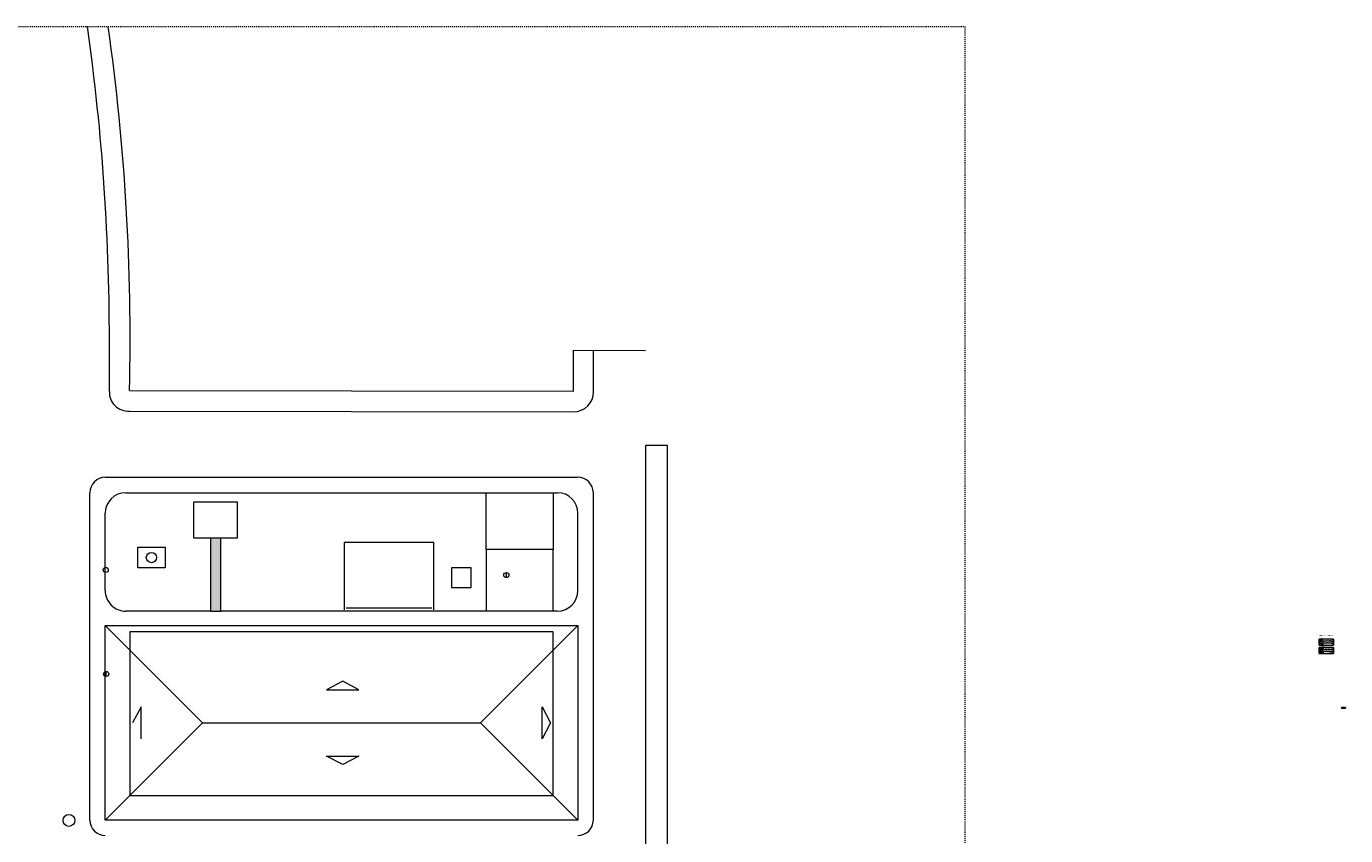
# Model space of a CAD drawing. Header units: metres. Extents: x -69 to 570, y -81 to 66.
# Tile 33 of 33: x 442 to 570, y -12 to 66. Entities that reach past the tile are written whole.
import ezdxf

# ---------------------------------------------------------------- set-up
doc = ezdxf.new("R2010")
doc.units = ezdxf.units.M
for name, pattern in [('_Tracejado longo', [0.014288, 0.009525, -0.004763]), ('_Traço - 2 pontos', [0.0075, 0.0045, -0.001, 0, -0.001, 0, -0.001]), ('Aligning Line', [0.0032, 0.0016, -0.0016])]:
    doc.linetypes.add(name, pattern=pattern)
for name, color, linetype, lineweight in [('A-ANNO-NOTE', 3, 'Continuous', 9), ('A-DETL', 90, 'Continuous', 25), ('A-DETL-GENF', 92, 'Continuous', 25), ('A-DETL-THIN', 151, 'Continuous', 9), ('G-ANNO-REFR', 1, 'Aligning Line', 25), ('G-ANNO-TEXT', 231, 'Continuous', 9)]:
    doc.layers.add(name, color=color, linetype=linetype, lineweight=lineweight)
doc.styles.add('Arial', font='arial.ttf', dxfattribs={"height": 0.049177})
doc.styles.add('Arial_1', font='arial.ttf', dxfattribs={"height": 0.061471})
doc.styles.add('Arial_12', font='arial.ttf', dxfattribs={"height": 0.098353})
doc.styles.add('Arial_6', font='arial.ttf', dxfattribs={"height": 0.086059})
picture_1 = doc.add_image_def('image1.jpg', size_in_pixel=(992, 482))
picture_2 = doc.add_image_def('image2.jpg', size_in_pixel=(995, 502))
picture_3 = doc.add_image_def('image3.jpg', size_in_pixel=(851, 479))

# ---------------------------------------------------------------- blocks, each defined once
blk = doc.blocks.new('Simbolos ok - Tomada Média-4435890-LEGENDA de PONTOS')
at = {"layer": 'A-ANNO-NOTE'}
blk.add_hatch(color=256, dxfattribs=at).paths.add_polyline_path([(0.69, 6.61), (0.65, 6.61), (0.69, 6.69)], flags=0)
for p, q in [((0.69, 6.69), (0.65, 6.61)), ((0.69, 6.69), (0.65, 6.61)), ((0.74, 6.61), (0.65, 6.61)), ((0.65, 6.61), (0.69, 6.61)), ((0.69, 6.69), (0.74, 6.61)), ((0.69, 6.61), (0.69, 6.69)), ((0.69, 6.61), (0.69, 6.56))]:
    blk.add_line(p, q, dxfattribs=at)
blk = doc.blocks.new('Simbolos ok 2 - Interruptor-4436457-LEGENDA de PONTOS')
at = {"layer": 'A-ANNO-NOTE'}
blk.add_line((0.7, 6.4), (0.7, 6.37), dxfattribs=at)
at = {"layer": 'A-ANNO-NOTE', "insert": (0.7, 6.5), "char_height": 0.0984, "width": 0.0816, "attachment_point": 2, "line_spacing_factor": 0.938532, "style": 'Arial_12'}
blk.add_mtext('s', dxfattribs=at)

msp = doc.modelspace()

# ---------------------------------------------------------------- hatches: boundary and pattern name
at = {"layer": 'A-DETL-GENF', "lineweight": 9}
msp.add_hatch(color=250, dxfattribs=at).paths.add_polyline_path([(460.7483, 9.4577), (460.7483, 16.5577), (459.7483, 16.5577), (459.7483, 9.4577)], flags=0)
at = {"layer": 'A-DETL-GENF'}
for color, points in [(140, [(567.6256, 5.777), (567.6382, 5.7787), (567.6499, 5.7835), (567.66, 5.7913), (567.6677, 5.8013), (567.6726, 5.8131), (567.6743, 5.8256), (567.6726, 5.8382), (567.6677, 5.85), (567.66, 5.86), (567.6499, 5.8677), (567.6382, 5.8726), (567.6256, 5.8743), (567.6131, 5.8726), (567.6013, 5.8677), (567.5913, 5.86), (567.5835, 5.85), (567.5787, 5.8382), (567.577, 5.8256), (567.5787, 5.8131), (567.5835, 5.8013), (567.5913, 5.7913), (567.6013, 5.7835), (567.6131, 5.7787)]), (94, [(567.6256, 5.5704), (567.6382, 5.572), (567.6499, 5.5769), (567.66, 5.5846), (567.6677, 5.5947), (567.6726, 5.6064), (567.6743, 5.619), (567.6726, 5.6316), (567.6677, 5.6433), (567.66, 5.6534), (567.6499, 5.6611), (567.6382, 5.6659), (567.6256, 5.6676), (567.6131, 5.6659), (567.6013, 5.6611), (567.5913, 5.6534), (567.5835, 5.6433), (567.5787, 5.6316), (567.577, 5.619), (567.5787, 5.6064), (567.5835, 5.5947), (567.5913, 5.5846), (567.6013, 5.5769), (567.6131, 5.572)])]:
    msp.add_hatch(color=color, dxfattribs=at).paths.add_polyline_path(points, flags=0)

# ---------------------------------------------------------------- linework, layer by layer
at = {"layer": 'A-DETL', "linetype": '_Tracejado longo', "lineweight": 9}
for p, q in [((290.401, 66.2436), (532.9956, 66.2436)), ((532.9956, 66.2436), (532.9956, -80.5278))]:
    msp.add_line(p, q, dxfattribs=at)
at = {"layer": 'A-DETL', "lineweight": 9}
for p, q in [((449.9355, 30.7717), (449.9355, 34.7717)), ((495.0021, 30.81), (495.0021, 34.81)), ((495.0021, 34.81), (501.9983, 34.7717)), ((496.96, 30.7717), (496.96, 34.7717)), ((451.8936, 30.8926), (495.0021, 30.81)), ((451.8898, 28.8926), (494.9983, 28.81)), ((504.1212, 25.5577), (501.9983, 25.5577)), ((501.9983, 25.5577), (501.9983, -21.1632)), ((504.1212, -10.4423), (504.1212, 25.5577)), ((449.5355, 22.4577), (495.4355, 22.4577)), ((448.0355, -10.8423), (448.0355, 20.9577)), ((451.5355, 20.9577), (493.4355, 20.9577)), ((486.5355, 15.4577), (486.5355, 20.9577)), ((486.5355, 20.9577), (493.0355, 20.9577)), ((493.0355, 20.9577), (493.0355, 15.4577)), ((496.9355, -10.8423), (496.9355, 20.9577)), ((458.1483, 16.5577), (458.1483, 20.0577)), ((458.1483, 20.0577), (462.3483, 20.0577)), ((462.3483, 20.0577), (462.3483, 16.5577)), ((449.5355, 11.4577), (449.5355, 18.9577)), ((495.4355, 11.4577), (495.4355, 18.9581)), ((452.6983, 15.6577), (455.3483, 15.6577)), ((452.6983, 13.6577), (452.6983, 15.6577)), ((455.3483, 15.6577), (455.3483, 13.6577)), ((459.7483, 16.5577), (458.1483, 16.5577)), ((462.3483, 16.5577), (460.7483, 16.5577)), ((481.4355, 16.1077), (472.7355, 16.1077)), ((472.7355, 16.1077), (472.7355, 9.5877)), ((481.4355, 9.5877), (481.4355, 16.1077)), ((493.0355, 15.4577), (486.5355, 15.4577)), ((486.5355, 15.4577), (486.5355, 9.4577)), ((493.0355, 9.4577), (493.0355, 15.4577)), ((455.3483, 13.6577), (452.6983, 13.6577)), ((483.1655, 13.6577), (483.1655, 11.7577)), ((485.0655, 13.6577), (483.1655, 13.6577)), ((485.0655, 11.7577), (485.0655, 13.6577)), ((488.4855, 12.7077), (488.4855, 13.2077)), ((483.1655, 11.7577), (485.0655, 11.7577)), ((459.7483, 9.4577), (451.5357, 9.4577)), ((493.4355, 9.4577), (460.7483, 9.4577)), ((472.9355, 9.7877), (481.2355, 9.7877)), ((449.5355, 8.0577), (495.4355, 8.0577)), ((449.5355, -10.8423), (449.5355, 8.0577)), ((449.5355, 8.0577), (458.9855, -1.3923)), ((495.4355, 8.0577), (485.9855, -1.3923)), ((495.4355, 8.0577), (495.4355, -10.8423)), ((451.9355, 7.4577), (451.9355, -8.4423)), ((493.0355, 7.4577), (451.9355, 7.4577)), ((493.0355, -8.4423), (493.0355, 7.4577)), ((449.627, 3.1077), (449.627, 3.6077)), ((472.5931, 2.6424), (471.0369, 1.8306)), ((474.1493, 1.8306), (472.5931, 2.6424)), ((471.0369, 1.8306), (474.1493, 1.8306)), ((453.0104, 0.1639), (452.1986, -1.3923)), ((453.0104, -2.9485), (453.0104, 0.1639)), ((491.9606, -2.9485), (491.9606, 0.1639)), ((491.9606, 0.1639), (492.7723, -1.3923)), ((449.5355, -10.8423), (458.9855, -1.3923)), ((458.9855, -1.3923), (485.9855, -1.3923)), ((485.9855, -1.3923), (495.4355, -10.8423)), ((492.7723, -1.3923), (491.9606, -2.9485)), ((471.0369, -4.6152), (474.1493, -4.6152)), ((472.5931, -5.427), (471.0369, -4.6152)), ((474.1493, -4.6152), (472.5931, -5.427)), ((451.9355, -8.4423), (493.0355, -8.4423)), ((495.4355, -10.8423), (449.5355, -10.8423)), ((504.1212, -19.2328), (504.1212, -10.4423))]:
    msp.add_line(p, q, dxfattribs=at)
at = {"layer": 'A-DETL', "linetype": '_Traço - 2 pontos'}
msp.add_line((567.4104, 6.2472), (567.8304, 6.2472), dxfattribs=at)
at = {"layer": 'A-DETL'}
for p, q in [((567.5176, 5.8256), (567.577, 5.8256)), ((567.5176, 5.619), (567.577, 5.619)), ((567.6983, 5.4347), (567.5479, 5.4347)), ((567.6231, 5.4347), (567.5699, 5.4879)), ((567.5699, 5.3815), (567.6231, 5.4347)), ((567.6231, 5.51), (567.6231, 5.3595)), ((567.6231, 5.4347), (567.6763, 5.4879)), ((567.6763, 5.3815), (567.6231, 5.4347))]:
    msp.add_line(p, q, dxfattribs=at)
at = {"layer": 'A-DETL', "lineweight": 9}
for centre, radius in [((454.0233, 14.6577), 0.5), ((449.5829, 13.4577), 0.25), ((488.4855, 12.9577), 0.25), ((449.627, 3.3577), 0.25), ((446.0124, -10.8667), 0.5753)]:
    msp.add_circle(centre, radius, dxfattribs=at)
at = {"layer": 'A-DETL'}
for centre, radius in [((567.6231, 5.4347), 0.0752), ((567.6256, 5.619), 0.0486)]:
    msp.add_circle(centre, radius, dxfattribs=at)
at = {"layer": 'A-DETL', "lineweight": 9}
for centre, radius, start, end in [((233.7517, 35.9389), 216.1869, 359.690658, 8.058169), ((233.6924, 35.8957), 218.2585, 358.686506, 7.992642), ((451.7624, 30.7159), 1.8277, 178.249419, 273.996568), ((494.9983, 30.7717), 1.9617, 270, 0), ((449.567, 20.9262), 1.5318, 91.177736, 178.822269), ((495.404, 20.9262), 1.5318, 1.177687, 88.822264), ((451.5355, 18.9577), 2, 90, 180), ((493.4355, 18.9577), 2, 0.012728, 89.999997), ((451.5355, 11.4577), 2, 180, 270.005677), ((493.4355, 11.4577), 2, 270, 0), ((449.567, -10.8108), 1.5318, 181.177736, 268.822264), ((495.404, -10.8108), 1.5318, 271.177736, 358.822264)]:
    msp.add_arc(centre, radius, start, end, dxfattribs=at)
at = {"layer": 'A-DETL'}
for start, end in [(154.971237, 160.028763), (199.971237, 205.028763), (109.971237, 115.028763), (244.971237, 250.028763), (64.971237, 70.028763), (289.971237, 295.028763), (19.971237, 25.028763), (334.971237, 340.028763)]:
    msp.add_arc((567.6256, 5.8256), 0.0486, start, end, dxfattribs=at)
at = {"layer": 'A-DETL-THIN'}
for p, q in [((459.7483, 16.5577), (459.7483, 9.4577)), ((460.7483, 16.5577), (459.7483, 16.5577)), ((460.7483, 9.4577), (460.7483, 16.5577)), ((459.7483, 9.4577), (460.7483, 9.4577))]:
    msp.add_line(p, q, dxfattribs=at)
at = {"layer": 'A-DETL-THIN', "lineweight": 25}
for p, q in [((567.4104, 6.7472), (568.8156, 6.7472)), ((567.4104, 6.7472), (567.4104, 6.1472)), ((567.4104, 6.5472), (568.8156, 6.5472)), ((567.8304, 6.1472), (567.8304, 6.7472)), ((568.8156, 6.7472), (568.8156, 6.1472)), ((567.4104, 6.3472), (568.8156, 6.3472)), ((567.4104, 6.1472), (568.8156, 6.1472)), ((567.4104, 5.9372), (567.4104, 5.3372)), ((567.4104, 5.9372), (568.8156, 5.9372)), ((567.4104, 5.7372), (568.8156, 5.7372)), ((567.4104, 5.5372), (568.8156, 5.5372)), ((567.4104, 5.3372), (568.8156, 5.3372)), ((567.8304, 5.9372), (567.8304, 5.3372)), ((568.8156, 5.9372), (568.8156, 5.3372))]:
    msp.add_line(p, q, dxfattribs=at)

# ---------------------------------------------------------------- pictures from other files: only their frames are drawn
at = {"layer": 'G-ANNO-REFR'}
image = msp.add_image(picture_1, insert=(569.5915, 0.025), size_in_units=(0.1302, 0.0633), dxfattribs=at)
image.dxf.flags = 7
image = msp.add_image(picture_2, insert=(569.7342, 0.0202), size_in_units=(0.1252, 0.0632), dxfattribs=at)
image.dxf.flags = 7
image = msp.add_image(picture_3, insert=(569.8706, 0.0363), size_in_units=(0.112, 0.063), dxfattribs=at)
image.dxf.flags = 7

# ---------------------------------------------------------------- next in the draw order: texts
at = {"layer": 'G-ANNO-TEXT', "color": 7, "insert": (568.6609, 6.6756), "char_height": 0.049177, "width": 0.8208, "attachment_point": 3, "line_spacing_factor": 0.938532, "style": 'Arial', "bg_fill": 3, "box_fill_scale": 1.25, "bg_fill_color": 0, "bg_fill_transparency": 0}
msp.add_mtext('Tomada Média h=1.20', dxfattribs=at)

# ---------------------------------------------------------------- next in the draw order: block references
at = {"layer": 'A-ANNO-NOTE'}
for name in ['Simbolos ok - Tomada Média-4435890-LEGENDA de PONTOS', 'Simbolos ok 2 - Interruptor-4436457-LEGENDA de PONTOS']:
    msp.add_blockref(name, (566.8634, 0), dxfattribs=at)

# ---------------------------------------------------------------- next in the draw order: texts
at = {"layer": 'A-ANNO-NOTE', "char_height": 0.06147, "attachment_point": 2, "line_spacing_factor": 0.938532, "style": 'Arial_1'}
for s, insert, width in [('a,b', (567.6356, 6.5156), 0.1425), ('100w', (567.6901, 6.7213), 0.24225)]:
    msp.add_mtext(s, dxfattribs=dict(at, insert=insert, width=width))
at = {"layer": 'G-ANNO-TEXT', "color": 7, "insert": (567.4583, 7.1356), "char_height": 0.086059, "width": 1.526625, "attachment_point": 1, "line_spacing_factor": 0.938532, "style": 'Arial_6'}
msp.add_mtext('LEGENDA de PONTOS', dxfattribs=at)

# ---------------------------------------------------------------- next in the draw order: texts
at = {"layer": 'G-ANNO-TEXT', "color": 7, "attachment_point": 3, "line_spacing_factor": 0.938532, "style": 'Arial', "bg_fill": 3, "box_fill_scale": 1.25, "bg_fill_color": 0, "bg_fill_transparency": 0}
for s, insert, char_height, width in [('ELÉTRICOS', (567.8334, 6.8714), 0.04918, 0.4632), ('HIDRÁULICOS', (567.9262, 6.0628), 0.049177, 0.558)]:
    msp.add_mtext(s, dxfattribs=dict(at, insert=insert, char_height=char_height, width=width))

# ---------------------------------------------------------------- next in the draw order: texts
at = {"layer": 'G-ANNO-TEXT', "color": 7, "insert": (568.5309, 6.4756), "char_height": 0.049177, "width": 0.6528, "attachment_point": 3, "line_spacing_factor": 0.938532, "style": 'Arial', "bg_fill": 3, "box_fill_scale": 1.25, "bg_fill_color": 0, "bg_fill_transparency": 0}
msp.add_mtext('Interruptor h=1.20', dxfattribs=at)

# ---------------------------------------------------------------- next in the draw order: texts
at = {"layer": 'G-ANNO-TEXT', "color": 7, "insert": (568.6109, 5.8656), "char_height": 0.049177, "width": 0.7566, "attachment_point": 3, "line_spacing_factor": 0.938532, "style": 'Arial', "bg_fill": 3, "box_fill_scale": 1.25, "bg_fill_color": 0, "bg_fill_transparency": 0}
msp.add_mtext('Ponto de água p/ pia', dxfattribs=at)

# ---------------------------------------------------------------- next in the draw order: texts
at = {"layer": 'G-ANNO-TEXT', "color": 7, "insert": (568.6659, 5.6656), "char_height": 0.049177, "width": 0.8202, "attachment_point": 3, "line_spacing_factor": 0.938532, "style": 'Arial', "bg_fill": 3, "box_fill_scale": 1.25, "bg_fill_color": 0, "bg_fill_transparency": 0}
msp.add_mtext('Ponto de esgoto p/ pia', dxfattribs=at)

# ---------------------------------------------------------------- next in the draw order: texts
at = {"layer": 'G-ANNO-TEXT', "color": 7, "char_height": 0.049177, "attachment_point": 3, "line_spacing_factor": 0.938532, "style": 'Arial', "bg_fill": 3, "box_fill_scale": 1.25, "bg_fill_color": 0, "bg_fill_transparency": 0}
for s, insert, width in [('Projeção Luminária', (568.5709, 6.2756), 0.7044), ('Ponto de ralo', (568.3959, 5.4656), 0.4872)]:
    msp.add_mtext(s, dxfattribs=dict(at, insert=insert, width=width))

doc.saveas('drawing.dxf')
